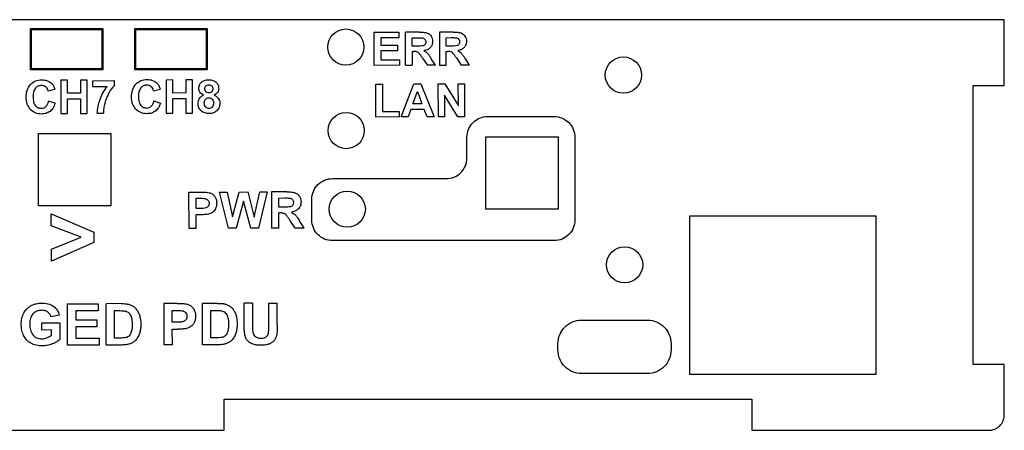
# Model space of a CAD drawing. Header units: millimetres. Extents: x -111 to 105, y 0 to 40.
# Tile 4 of 4: x 10 to 105, y 0 to 40. Entities that reach past the tile are written whole.
import ezdxf

# ---------------------------------------------------------------- set-up
doc = ezdxf.new("R2010")
doc.units = ezdxf.units.MM
doc.layers.get('0').update_dxf_attribs({"linetype": 'CONTINUOUS'})

msp = doc.modelspace()

# ---------------------------------------------------------------- linework, layer by layer
for p, q in [((48.38, 38.694), (47.021, 38.689)), ((47.031, 35.489), (47.021, 38.689)), ((47.669, 38.15), (48.173, 38.152)), ((47.671, 37.338), (47.669, 38.15)), ((51.652, 38.705), (50.292, 38.7)), ((50.292, 38.7), (50.303, 35.5)), ((50.94, 38.161), (51.444, 38.163)), ((50.942, 37.349), (50.94, 38.161)), ((48.149, 37.34), (47.671, 37.338)), ((51.42, 37.351), (50.942, 37.349)), ((47.673, 36.827), (47.804, 36.828)), ((47.673, 36.827), (47.678, 35.491)), ((48.666, 36.191), (49.136, 35.496)), ((50.944, 36.838), (51.075, 36.839)), ((50.949, 35.502), (50.944, 36.838)), ((51.937, 36.202), (52.407, 35.507)), ((47.031, 35.489), (47.678, 35.491)), ((49.908, 35.499), (49.136, 35.496)), ((49.908, 35.499), (49.516, 36.122)), ((50.303, 35.5), (50.949, 35.502)), ((53.179, 35.51), (52.407, 35.507)), ((52.787, 36.133), (53.179, 35.51)), ((16.784, 34.004), (18.882, 34.01)), ((16.786, 33.434), (16.784, 34.004)), ((16.786, 33.434), (18.181, 33.438)), ((18.883, 33.565), (18.882, 34.01)), ((13.131, 33.155), (12.491, 33)), ((22.676, 33.03), (23.316, 33.184)), ((13.143, 31.815), (12.516, 32.012)), ((22.701, 32.041), (23.328, 31.844)), ((17.223, 30.849), (17.815, 30.85)), ((26.082, 23.222), (27.216, 23.226)), ((26.094, 19.722), (26.082, 23.222)), ((35.541, 23.254), (34.054, 23.249)), ((34.054, 23.249), (34.066, 19.749)), ((26.791, 22.632), (27.132, 22.633)), ((26.794, 21.639), (26.791, 22.632)), ((34.763, 22.659), (35.314, 22.661)), ((34.766, 21.771), (34.763, 22.659)), ((27.181, 21.64), (26.794, 21.639)), ((27.257, 21.046), (26.796, 21.044)), ((26.8, 19.724), (26.796, 21.044)), ((35.289, 21.773), (34.766, 21.771)), ((34.911, 21.213), (34.768, 21.212)), ((34.773, 19.751), (34.768, 21.212)), ((36.367, 19.756), (35.854, 20.516)), ((37.213, 19.759), (36.783, 20.441)), ((26.8, 19.724), (26.094, 19.722)), ((34.773, 19.751), (34.066, 19.749)), ((37.213, 19.759), (36.367, 19.756)), ((19.548, 12.448), (18.072, 12.444)), ((18.084, 8.444), (18.072, 12.444)), ((24.959, 12.463), (23.663, 12.46)), ((23.663, 12.46), (23.674, 8.46)), ((28.863, 12.475), (27.387, 12.471)), ((27.399, 8.471), (27.387, 12.471)), ((32.228, 12.485), (31.42, 12.482)), ((31.426, 10.349), (31.42, 12.482)), ((32.228, 12.485), (32.234, 10.318)), ((33.802, 12.489), (34.61, 12.491)), ((33.808, 10.276), (33.802, 12.489)), ((34.616, 10.391), (34.61, 12.491)), ((18.882, 11.769), (19.245, 11.77)), ((18.889, 9.12), (18.882, 11.769)), ((24.472, 11.785), (24.863, 11.787)), ((24.476, 10.65), (24.472, 11.785)), ((28.197, 11.796), (28.56, 11.797)), ((28.204, 9.147), (28.197, 11.796)), ((13.608, 10.575), (11.867, 10.57)), ((11.869, 9.896), (11.867, 10.57)), ((13.554, 11.323), (12.752, 11.17)), ((13.608, 10.575), (13.613, 8.982)), ((24.918, 10.652), (24.476, 10.65)), ((12.794, 9.899), (11.869, 9.896)), ((12.796, 9.391), (12.794, 9.899)), ((24.478, 9.971), (25.004, 9.972)), ((24.482, 8.462), (24.478, 9.971)), ((19.492, 9.122), (18.889, 9.12)), ((28.807, 9.149), (28.204, 9.147)), ((19.603, 8.448), (18.084, 8.444)), ((24.482, 8.462), (23.674, 8.46)), ((28.919, 8.475), (27.399, 8.471))]:
    msp.add_line(p, q)
msp.add_lwpolyline([(-39.5, 0.2), (29.5, 0.2), (29.5, 3.2), (30, 3.2), (80, 3.2), (80.5, 3.2), (80.5, 0.2), (103.404, 0.2, 0.414214), (104.904, 1.7), (104.904, 6.55), (101.904, 6.55), (101.904, 7.55), (101.904, 32.55), (101.904, 33.55), (104.904, 33.55), (104.904, 39.9), (-111.096, 39.9)], format="xyb")
for points in [[(17.761, 35.053), (10.761, 35.053), (10.761, 39.053), (17.761, 39.053)], [(27.861, 35.053), (20.861, 35.053), (20.861, 39.053), (27.861, 39.053)], [(17.661, 38.953), (17.661, 35.153), (10.861, 35.153), (10.861, 38.953)], [(27.761, 38.953), (27.761, 35.153), (20.961, 35.153), (20.961, 38.953)], [(44.649, 36.02), (46.437, 36.026), (46.439, 35.487), (44.005, 35.479), (43.994, 38.679), (46.367, 38.687), (46.368, 38.146), (44.642, 38.14), (44.644, 37.43), (46.251, 37.436), (46.253, 36.897), (44.646, 36.891)], [(14.339, 34.04), (13.693, 34.038), (13.703, 30.838), (14.349, 30.84), (14.345, 32.24), (15.611, 32.243), (15.615, 30.844), (16.261, 30.846), (16.252, 34.046), (15.605, 34.044), (15.609, 32.785), (14.343, 32.781)], [(24.528, 32.81), (24.524, 34.07), (23.878, 34.068), (23.888, 30.868), (24.534, 30.87), (24.53, 32.269), (25.796, 32.273), (25.8, 30.874), (26.446, 30.875), (26.437, 34.075), (25.79, 34.074), (25.794, 32.814)], [(44.165, 30.485), (44.154, 33.659), (44.8, 33.661), (44.809, 31.026), (46.415, 31.032), (46.417, 30.493)], [(48.514, 33.7), (49.806, 30.504), (49.103, 30.502), (48.822, 31.228), (47.542, 31.223), (47.281, 30.496), (46.595, 30.493), (47.831, 33.697)], [(50.791, 32.594), (50.799, 30.508), (50.198, 30.505), (50.187, 33.705), (50.816, 33.708), (52.133, 31.575), (52.126, 33.712), (52.726, 33.714), (52.737, 30.514), (52.089, 30.512)], [(48.167, 32.952), (48.612, 31.766), (47.739, 31.763)], [(11.53, 28.91), (18.53, 28.91), (18.53, 21.91), (11.53, 21.91)], [(54.79, 28.58), (61.79, 28.58), (61.79, 21.58), (54.79, 21.58)], [(61.79, 28.58), (61.79, 21.58), (54.79, 21.58), (54.79, 28.58)], [(29.898, 19.735), (29.051, 23.232), (29.774, 23.234), (30.31, 20.832), (30.942, 23.238), (31.782, 23.241), (32.404, 20.798), (32.933, 23.245), (33.644, 23.247), (32.806, 19.744), (32.057, 19.742), (31.351, 22.356), (30.665, 19.737)], [(16.904, 18.371), (12.793, 16.565), (12.789, 17.723), (15.658, 18.862), (12.782, 19.97), (12.778, 21.12), (16.901, 19.353)], [(74.5, 5.605), (74.5, 20.94), (92.482, 20.94), (92.482, 5.605)], [(15.165, 9.109), (17.4, 9.116), (17.402, 8.442), (14.359, 8.433), (14.348, 12.433), (17.314, 12.441), (17.315, 11.765), (15.157, 11.758), (15.16, 10.872), (17.168, 10.877), (17.17, 10.204), (15.162, 10.198)]]:
    msp.add_lwpolyline(points, close=True)
for points in [[(39.961, 24.537), (50.961, 24.537, 0.414214), (52.961, 26.537), (52.961, 28.537, -0.414214), (54.961, 30.537), (61.388, 30.537, -0.414214), (63.388, 28.537), (63.388, 20.537, -0.414214), (61.388, 18.537), (39.961, 18.537, -0.414214), (37.961, 20.537), (37.961, 22.537, -0.414214)], [(61.753, 7.968), (61.753, 8.568, -0.414214), (64.033, 10.848), (70.413, 10.848, -0.414214), (72.693, 8.568), (72.693, 7.968, -0.414214), (70.413, 5.688), (64.033, 5.688, -0.414214)]]:
    msp.add_lwpolyline(points, format="xyb", close=True)
for centre in [(41.25, 37.25), (68.08, 34.55), (41.29, 29.18), (41.39, 21.58), (41.39, 21.58), (68.2, 16.2)]:
    msp.add_circle(centre, 1.75)
for points, knots in [([(48.173, 38.152), (48.251, 38.152), (48.33, 38.153), (48.498, 38.15), (48.558, 38.147), (48.644, 38.142)], [0, 0, 0, 0, 0.02359544, 0.02359544, 0.05032805, 0.05032805, 0.05032805, 0.05032805]), ([(48.38, 38.694), (48.529, 38.694), (48.781, 38.694), (49.026, 38.635), (49.126, 38.61)], [0, 0, 0, 0, 0.04433618, 0.0752787, 0.0752787, 0.0752787, 0.0752787]), ([(48.644, 38.142), (48.69, 38.132), (48.737, 38.122), (48.819, 38.081), (48.85, 38.052), (48.888, 38.018)], [0, 0, 0, 0, 0.0141906, 0.0141906, 0.02845138, 0.02845138, 0.02845138, 0.02845138]), ([(49.126, 38.61), (49.2, 38.575), (49.35, 38.505), (49.449, 38.372), (49.499, 38.305)], [0, 0, 0, 0, 0.02411314, 0.04890564, 0.04890564, 0.04890564, 0.04890564]), ([(49.499, 38.305), (49.54, 38.228), (49.624, 38.07), (49.635, 37.892), (49.641, 37.801)], [0, 0, 0, 0, 0.02584775, 0.05286836, 0.05286836, 0.05286836, 0.05286836]), ([(51.444, 38.163), (51.523, 38.163), (51.601, 38.164), (51.769, 38.162), (51.829, 38.158), (51.915, 38.153)], [0, 0, 0, 0, 0.02359544, 0.02359544, 0.05032805, 0.05032805, 0.05032805, 0.05032805]), ([(51.652, 38.705), (51.8, 38.705), (52.052, 38.705), (52.297, 38.646), (52.397, 38.621)], [0, 0, 0, 0, 0.04433618, 0.0752787, 0.0752787, 0.0752787, 0.0752787]), ([(51.915, 38.153), (51.962, 38.143), (52.008, 38.133), (52.09, 38.092), (52.122, 38.063), (52.159, 38.029)], [0, 0, 0, 0, 0.0141906, 0.0141906, 0.02845138, 0.02845138, 0.02845138, 0.02845138]), ([(52.397, 38.621), (52.471, 38.586), (52.622, 38.516), (52.72, 38.383), (52.771, 38.316)], [0, 0, 0, 0, 0.02411314, 0.04890564, 0.04890564, 0.04890564, 0.04890564]), ([(52.771, 38.316), (52.812, 38.239), (52.895, 38.081), (52.906, 37.903), (52.912, 37.812)], [0, 0, 0, 0, 0.02584775, 0.05286836, 0.05286836, 0.05286836, 0.05286836]), ([(48.73, 37.381), (48.623, 37.363), (48.549, 37.35), (48.344, 37.338), (48.247, 37.339), (48.149, 37.34)], [0, 0, 0, 0, 0.03256665, 0.03256665, 0.0619016, 0.0619016, 0.0619016, 0.0619016]), ([(48.911, 37.517), (48.885, 37.486), (48.862, 37.456), (48.801, 37.411), (48.766, 37.396), (48.73, 37.381)], [0, 0, 0, 0, 0.0119465, 0.0119465, 0.02388879, 0.02388879, 0.02388879, 0.02388879]), ([(49.431, 37.205), (49.347, 37.133), (49.164, 36.977), (48.927, 36.932), (48.799, 36.907)], [0, 0, 0, 0, 0.03261027, 0.07095135, 0.07095135, 0.07095135, 0.07095135]), ([(48.888, 38.018), (48.917, 37.975), (48.941, 37.939), (48.97, 37.852), (48.972, 37.805), (48.975, 37.757)], [0, 0, 0, 0, 0.01545024, 0.01545024, 0.03081286, 0.03081286, 0.03081286, 0.03081286]), ([(48.975, 37.757), (48.973, 37.714), (48.972, 37.672), (48.951, 37.591), (48.932, 37.557), (48.911, 37.517)], [0, 0, 0, 0, 0.01277843, 0.01277843, 0.02563173, 0.02563173, 0.02563173, 0.02563173]), ([(49.641, 37.801), (49.634, 37.687), (49.62, 37.469), (49.493, 37.291), (49.431, 37.205)], [0, 0, 0, 0, 0.03330196, 0.0642841, 0.0642841, 0.0642841, 0.0642841]), ([(52.001, 37.392), (51.894, 37.374), (51.82, 37.361), (51.615, 37.349), (51.518, 37.35), (51.42, 37.351)], [0, 0, 0, 0, 0.03256665, 0.03256665, 0.0619016, 0.0619016, 0.0619016, 0.0619016]), ([(52.182, 37.528), (52.157, 37.497), (52.133, 37.467), (52.073, 37.422), (52.037, 37.407), (52.001, 37.392)], [0, 0, 0, 0, 0.0119465, 0.0119465, 0.02388879, 0.02388879, 0.02388879, 0.02388879]), ([(52.702, 37.216), (52.618, 37.144), (52.435, 36.988), (52.198, 36.943), (52.07, 36.918)], [0, 0, 0, 0, 0.03261027, 0.07095135, 0.07095135, 0.07095135, 0.07095135]), ([(52.159, 38.029), (52.188, 37.986), (52.213, 37.95), (52.241, 37.863), (52.244, 37.816), (52.246, 37.768)], [0, 0, 0, 0, 0.01545024, 0.01545024, 0.03081287, 0.03081287, 0.03081287, 0.03081287]), ([(52.246, 37.768), (52.245, 37.726), (52.243, 37.683), (52.222, 37.602), (52.203, 37.568), (52.182, 37.528)], [0, 0, 0, 0, 0.01277843, 0.01277843, 0.02563173, 0.02563173, 0.02563173, 0.02563173]), ([(52.912, 37.812), (52.905, 37.699), (52.891, 37.48), (52.764, 37.302), (52.702, 37.216)], [0, 0, 0, 0, 0.03330196, 0.0642841, 0.0642841, 0.0642841, 0.0642841]), ([(48.129, 36.793), (48.068, 36.807), (48.025, 36.817), (47.914, 36.828), (47.859, 36.828), (47.804, 36.828)], [-0.03371475, -0.03371475, -0.03371475, -0.03371475, -0.0164825, -0.0164825, 0, 0, 0, 0]), ([(48.324, 36.66), (48.295, 36.688), (48.267, 36.716), (48.202, 36.761), (48.169, 36.775), (48.129, 36.793)], [-0.02581672, -0.02581672, -0.02581672, -0.02581672, -0.01294161, -0.01294161, 0, 0, 0, 0]), ([(48.666, 36.191), (48.613, 36.272), (48.559, 36.352), (48.44, 36.517), (48.393, 36.575), (48.324, 36.66)], [-0.06262191, -0.06262191, -0.06262191, -0.06262191, -0.03273996, -0.03273996, 0, 0, 0, 0]), ([(48.799, 36.907), (48.865, 36.867), (48.99, 36.79), (49.096, 36.688), (49.146, 36.64)], [0, 0, 0, 0, 0.02302807, 0.04390937, 0.04390937, 0.04390937, 0.04390937]), ([(49.146, 36.64), (49.201, 36.573), (49.336, 36.409), (49.449, 36.229), (49.516, 36.122)], [0, 0, 0, 0, 0.02585769, 0.06371156, 0.06371156, 0.06371156, 0.06371156]), ([(51.4, 36.804), (51.339, 36.818), (51.296, 36.828), (51.185, 36.839), (51.13, 36.839), (51.075, 36.839)], [-0.03371478, -0.03371478, -0.03371478, -0.03371478, -0.01648251, -0.01648251, 0, 0, 0, 0]), ([(51.595, 36.671), (51.567, 36.699), (51.538, 36.727), (51.473, 36.772), (51.44, 36.786), (51.4, 36.804)], [-0.02581672, -0.02581672, -0.02581672, -0.02581672, -0.01294161, -0.01294161, 0, 0, 0, 0]), ([(51.937, 36.202), (51.884, 36.283), (51.83, 36.363), (51.712, 36.528), (51.664, 36.587), (51.595, 36.671)], [-0.06262191, -0.06262191, -0.06262191, -0.06262191, -0.03273996, -0.03273996, 0, 0, 0, 0]), ([(52.07, 36.918), (52.136, 36.878), (52.261, 36.801), (52.367, 36.7), (52.417, 36.651)], [0, 0, 0, 0, 0.02302802, 0.04390937, 0.04390937, 0.04390937, 0.04390937]), ([(52.417, 36.651), (52.472, 36.584), (52.607, 36.42), (52.72, 36.24), (52.787, 36.133)], [0, 0, 0, 0, 0.02585769, 0.06371156, 0.06371156, 0.06371156, 0.06371156]), ([(10.354, 32.4), (10.364, 32.628), (10.374, 32.855), (10.505, 33.273), (10.62, 33.437), (10.763, 33.643)], [-0.149436, -0.149436, -0.149436, -0.149436, -0.0750986, -0.0750986, 0, 0, 0, 0]), ([(12.253, 33.393), (12.183, 33.438), (12.12, 33.479), (11.974, 33.526), (11.895, 33.53), (11.815, 33.535)], [-0.04770622, -0.04770622, -0.04770622, -0.04770622, -0.0238328, -0.0238328, 0, 0, 0, 0]), ([(11.847, 34.088), (12.03, 34.076), (12.383, 34.055), (12.666, 33.844), (12.801, 33.743)], [0, 0, 0, 0, 0.0539088, 0.1034765, 0.1034765, 0.1034765, 0.1034765]), ([(12.491, 33), (12.468, 33.078), (12.422, 33.23), (12.309, 33.339), (12.253, 33.393)], [0, 0, 0, 0, 0.02392545, 0.04656697, 0.04656697, 0.04656697, 0.04656697]), ([(12.801, 33.743), (12.871, 33.663), (13.022, 33.491), (13.092, 33.272), (13.131, 33.155)], [0, 0, 0, 0, 0.03145536, 0.06803724, 0.06803724, 0.06803724, 0.06803724]), ([(17.494, 32.203), (17.585, 32.425), (17.766, 32.864), (18.044, 33.249), (18.181, 33.438)], [0, 0, 0, 0, 0.071966, 0.1417995, 0.1417995, 0.1417995, 0.1417995]), ([(18.883, 33.565), (18.793, 33.463), (18.592, 33.237), (18.44, 32.974), (18.357, 32.83)], [0, 0, 0, 0, 0.04066485, 0.09059656, 0.09059656, 0.09059656, 0.09059656]), ([(20.539, 32.43), (20.549, 32.657), (20.559, 32.884), (20.69, 33.302), (20.805, 33.467), (20.948, 33.672)], [-0.1494359, -0.1494359, -0.1494359, -0.1494359, -0.0750985, -0.0750985, 0, 0, 0, 0]), ([(22, 33.565), (21.89, 33.555), (21.779, 33.544), (21.681, 33.501), (21.68, 33.501), (21.678, 33.5)], [-0.06849167, -0.06849167, -0.06849167, -0.06849167, -0.03425298, -0.03425298, -0.03375093, -0.03375093, -0.03375093, -0.03375093]), ([(22.438, 33.422), (22.374, 33.464), (22.241, 33.55), (22.082, 33.56), (22, 33.565)], [0, 0, 0, 0, 0.02268421, 0.04677441, 0.04677441, 0.04677441, 0.04677441]), ([(22.032, 34.117), (22.215, 34.106), (22.568, 34.084), (22.851, 33.874), (22.986, 33.773)], [0, 0, 0, 0, 0.0539088, 0.1034765, 0.1034765, 0.1034765, 0.1034765]), ([(22.676, 33.03), (22.653, 33.108), (22.607, 33.259), (22.494, 33.369), (22.438, 33.422)], [0, 0, 0, 0, 0.02392545, 0.04656697, 0.04656697, 0.04656697, 0.04656697]), ([(22.986, 33.773), (23.056, 33.693), (23.206, 33.52), (23.277, 33.302), (23.316, 33.184)], [0, 0, 0, 0, 0.03145565, 0.06803735, 0.06803735, 0.06803735, 0.06803735]), ([(27.292, 33.857), (27.389, 33.926), (27.601, 34.074), (27.861, 34.087), (28.002, 34.093)], [0, 0, 0, 0, 0.03496372, 0.07617102, 0.07617102, 0.07617102, 0.07617102]), ([(27.624, 33.223), (27.628, 33.275), (27.631, 33.326), (27.665, 33.419), (27.694, 33.457), (27.728, 33.501)], [0, 0, 0, 0, 0.01552856, 0.01552856, 0.03110879, 0.03110879, 0.03110879, 0.03110879]), ([(27.728, 33.501), (27.773, 33.535), (27.81, 33.565), (27.905, 33.599), (27.957, 33.603), (28.01, 33.606)], [0, 0, 0, 0, 0.01691341, 0.01691341, 0.03375192, 0.03375192, 0.03375192, 0.03375192]), ([(28.002, 34.093), (28.141, 34.087), (28.4, 34.076), (28.613, 33.929), (28.711, 33.862)], [0, 0, 0, 0, 0.04093637, 0.07594715, 0.07594715, 0.07594715, 0.07594715]), ([(28.01, 33.606), (28.061, 33.603), (28.112, 33.6), (28.204, 33.566), (28.241, 33.537), (28.284, 33.503)], [0, 0, 0, 0, 0.0153481, 0.0153481, 0.03074581, 0.03074581, 0.03074581, 0.03074581]), ([(28.284, 33.503), (28.318, 33.46), (28.347, 33.423), (28.381, 33.33), (28.385, 33.279), (28.388, 33.228)], [0, 0, 0, 0, 0.01653244, 0.01653244, 0.03300261, 0.03300261, 0.03300261, 0.03300261]), ([(28.9, 33.597), (28.901, 33.596), (28.901, 33.595), (28.944, 33.495), (28.954, 33.383), (28.964, 33.271)], [-0.03423605, -0.03423605, -0.03423605, -0.03423605, -0.0338441, -0.0338441, 0, 0, 0, 0]), ([(10.768, 31.211), (10.648, 31.376), (10.391, 31.73), (10.367, 32.167), (10.354, 32.4)], [0, 0, 0, 0, 0.0600313, 0.1283369, 0.1283369, 0.1283369, 0.1283369]), ([(11.239, 33.278), (11.154, 33.134), (11.092, 33.028), (11.024, 32.746), (11.022, 32.598), (11.02, 32.45)], [-0.09021317, -0.09021317, -0.09021317, -0.09021317, -0.04441997, -0.04441997, 0, 0, 0, 0]), ([(11.02, 32.45), (11.022, 32.273), (11.026, 31.965), (11.177, 31.699), (11.24, 31.587)], [0, 0, 0, 0, 0.05223676, 0.09041333, 0.09041333, 0.09041333, 0.09041333]), ([(18.357, 32.83), (18.273, 32.667), (18.105, 32.341), (18.002, 31.989), (17.951, 31.812)], [0, 0, 0, 0, 0.0546857, 0.1097691, 0.1097691, 0.1097691, 0.1097691]), ([(20.953, 31.24), (20.833, 31.406), (20.576, 31.759), (20.552, 32.197), (20.539, 32.43)], [0, 0, 0, 0, 0.0600318, 0.1283373, 0.1283373, 0.1283373, 0.1283373]), ([(21.424, 33.308), (21.36, 33.199), (21.211, 32.945), (21.207, 32.649), (21.205, 32.48)], [0, 0, 0, 0, 0.03735139, 0.08693866, 0.08693866, 0.08693866, 0.08693866]), ([(21.205, 32.48), (21.207, 32.302), (21.211, 31.994), (21.362, 31.728), (21.425, 31.616)], [0, 0, 0, 0, 0.05223676, 0.09041333, 0.09041333, 0.09041333, 0.09041333]), ([(27.153, 32.88), (27.121, 32.941), (27.089, 33.001), (27.053, 33.129), (27.048, 33.197), (27.044, 33.265)], [-0.04090696, -0.04090696, -0.04090696, -0.04090696, -0.02045313, -0.02045313, 0, 0, 0, 0]), ([(27.094, 32.269), (27.145, 32.338), (27.252, 32.483), (27.415, 32.563), (27.499, 32.605)], [0, 0, 0, 0, 0.02540126, 0.05333239, 0.05333239, 0.05333239, 0.05333239]), ([(27.499, 32.605), (27.427, 32.64), (27.29, 32.704), (27.196, 32.824), (27.153, 32.88)], [0, 0, 0, 0, 0.02375519, 0.04481666, 0.04481666, 0.04481666, 0.04481666]), ([(27.729, 32.938), (27.693, 32.983), (27.664, 33.021), (27.63, 33.117), (27.627, 33.17), (27.624, 33.223)], [0, 0, 0, 0, 0.01737177, 0.01737177, 0.03461829, 0.03461829, 0.03461829, 0.03461829]), ([(28.005, 32.836), (27.954, 32.839), (27.903, 32.842), (27.81, 32.875), (27.772, 32.904), (27.729, 32.938)], [0, 0, 0, 0, 0.01542505, 0.01542505, 0.03091197, 0.03091197, 0.03091197, 0.03091197]), ([(28.284, 32.94), (28.24, 32.906), (28.203, 32.877), (28.109, 32.843), (28.057, 32.839), (28.005, 32.836)], [0, 0, 0, 0, 0.01672905, 0.01672905, 0.03338988, 0.03338988, 0.03338988, 0.03338988]), ([(28.388, 33.228), (28.385, 33.174), (28.383, 33.121), (28.349, 33.024), (28.32, 32.986), (28.284, 32.94)], [0, 0, 0, 0, 0.01602271, 0.01602271, 0.03215189, 0.03215189, 0.03215189, 0.03215189]), ([(28.85, 32.874), (28.807, 32.819), (28.718, 32.707), (28.591, 32.641), (28.525, 32.608)], [0, 0, 0, 0, 0.02068715, 0.04241316, 0.04241316, 0.04241316, 0.04241316]), ([(28.525, 32.608), (28.608, 32.57), (28.767, 32.497), (28.878, 32.362), (28.931, 32.297)], [0, 0, 0, 0, 0.02687521, 0.05171646, 0.05171646, 0.05171646, 0.05171646]), ([(28.964, 33.271), (28.96, 33.199), (28.952, 33.058), (28.883, 32.935), (28.85, 32.874)], [0, 0, 0, 0, 0.02123476, 0.04174189, 0.04174189, 0.04174189, 0.04174189]), ([(11.809, 31.331), (11.89, 31.337), (11.972, 31.344), (12.12, 31.399), (12.184, 31.446), (12.251, 31.496)], [-0.05010876, -0.05010876, -0.05010876, -0.05010876, -0.02505738, -0.02505738, 0, 0, 0, 0]), ([(12.251, 31.496), (12.324, 31.58), (12.38, 31.644), (12.467, 31.819), (12.491, 31.915), (12.516, 32.012)], [-0.06015403, -0.06015403, -0.06015403, -0.06015403, -0.02982897, -0.02982897, 0, 0, 0, 0]), ([(13.143, 31.815), (13.092, 31.655), (12.996, 31.355), (12.771, 31.137), (12.666, 31.035)], [0, 0, 0, 0, 0.04951428, 0.092646, 0.092646, 0.092646, 0.092646]), ([(17.223, 30.849), (17.239, 31.074), (17.271, 31.537), (17.418, 31.977), (17.494, 32.203)], [0, 0, 0, 0, 0.0674433, 0.1385714, 0.1385714, 0.1385714, 0.1385714]), ([(17.951, 31.812), (17.913, 31.654), (17.875, 31.496), (17.828, 31.174), (17.822, 31.029), (17.815, 30.85)], [-0.1066806, -0.1066806, -0.1066806, -0.1066806, -0.0535601, -0.0535601, 0, 0, 0, 0]), ([(21.994, 31.36), (22.075, 31.367), (22.157, 31.374), (22.304, 31.428), (22.369, 31.476), (22.436, 31.525)], [-0.05010876, -0.05010876, -0.05010876, -0.05010876, -0.02505738, -0.02505738, 0, 0, 0, 0]), ([(22.436, 31.525), (22.495, 31.593), (22.624, 31.743), (22.674, 31.935), (22.701, 32.041)], [0, 0, 0, 0, 0.02641221, 0.05868631, 0.05868631, 0.05868631, 0.05868631]), ([(23.328, 31.844), (23.277, 31.684), (23.181, 31.385), (22.956, 31.166), (22.851, 31.065)], [0, 0, 0, 0, 0.04951428, 0.092646, 0.092646, 0.092646, 0.092646]), ([(26.967, 31.792), (26.972, 31.875), (26.977, 31.959), (27.019, 32.119), (27.056, 32.193), (27.094, 32.269)], [-0.05115404, -0.05115404, -0.05115404, -0.05115404, -0.02557843, -0.02557843, 0, 0, 0, 0]), ([(27.054, 31.37), (27.053, 31.373), (27.051, 31.376), (26.993, 31.503), (26.98, 31.647), (26.967, 31.792)], [-0.04449095, -0.04449095, -0.04449095, -0.04449095, -0.04351809, -0.04351809, 0, 0, 0, 0]), ([(27.572, 31.852), (27.576, 31.914), (27.581, 31.973), (27.618, 32.085), (27.649, 32.137), (27.681, 32.189)], [0, 0, 0, 0, 0.01862798, 0.01862798, 0.0372498, 0.0372498, 0.0372498, 0.0372498]), ([(27.703, 31.457), (27.657, 31.523), (27.621, 31.575), (27.579, 31.708), (27.575, 31.78), (27.572, 31.852)], [0, 0, 0, 0, 0.02383766, 0.02383766, 0.04744077, 0.04744077, 0.04744077, 0.04744077]), ([(27.681, 32.189), (27.73, 32.24), (27.771, 32.284), (27.884, 32.335), (27.95, 32.34), (28.015, 32.345)], [0, 0, 0, 0, 0.02126301, 0.02126301, 0.04243147, 0.04243147, 0.04243147, 0.04243147]), ([(28.027, 31.317), (27.965, 31.322), (27.903, 31.328), (27.795, 31.375), (27.749, 31.416), (27.703, 31.457)], [0, 0, 0, 0, 0.01863337, 0.01863337, 0.03726704, 0.03726704, 0.03726704, 0.03726704]), ([(28.015, 32.345), (28.076, 32.339), (28.137, 32.334), (28.245, 32.289), (28.29, 32.25), (28.337, 32.209)], [0, 0, 0, 0, 0.01834927, 0.01834927, 0.03670382, 0.03670382, 0.03670382, 0.03670382]), ([(28.341, 31.454), (28.296, 31.413), (28.252, 31.373), (28.147, 31.328), (28.087, 31.322), (28.027, 31.317)], [0, 0, 0, 0, 0.0183193, 0.0183193, 0.03663629, 0.03663629, 0.03663629, 0.03663629]), ([(28.337, 32.209), (28.379, 32.151), (28.415, 32.102), (28.456, 31.981), (28.46, 31.915), (28.464, 31.848)], [0, 0, 0, 0, 0.02151999, 0.02151999, 0.04293391, 0.04293391, 0.04293391, 0.04293391]), ([(28.464, 31.848), (28.462, 31.777), (28.459, 31.705), (28.42, 31.572), (28.385, 31.52), (28.341, 31.454)], [0, 0, 0, 0, 0.02152188, 0.02152188, 0.04334671, 0.04334671, 0.04334671, 0.04334671]), ([(28.931, 32.297), (28.972, 32.225), (29.055, 32.078), (29.066, 31.91), (29.071, 31.824)], [0, 0, 0, 0, 0.02442354, 0.04992617, 0.04992617, 0.04992617, 0.04992617]), ([(29.071, 31.824), (29.062, 31.689), (29.052, 31.554), (29.005, 31.43), (29.003, 31.426), (29.002, 31.422)], [-0.08533602, -0.08533602, -0.08533602, -0.08533602, -0.04270824, -0.04270824, -0.0413555, -0.0413555, -0.0413555, -0.0413555]), ([(11.492, 31.394), (11.493, 31.394), (11.494, 31.393), (11.59, 31.35), (11.699, 31.341), (11.809, 31.331)], [-0.03332256, -0.03332256, -0.03332256, -0.03332256, -0.03300077, -0.03300077, 0, 0, 0, 0]), ([(12.666, 31.035), (12.543, 30.961), (12.282, 30.803), (11.978, 30.787), (11.817, 30.778)], [0, 0, 0, 0, 0.04252501, 0.08996525, 0.08996525, 0.08996525, 0.08996525]), ([(22.851, 31.065), (22.728, 30.99), (22.467, 30.833), (22.163, 30.816), (22.002, 30.808)], [0, 0, 0, 0, 0.04252459, 0.08996529, 0.08996529, 0.08996529, 0.08996529]), ([(28.039, 30.823), (27.902, 30.831), (27.64, 30.845), (27.418, 30.984), (27.312, 31.05)], [0, 0, 0, 0, 0.04040922, 0.07734071, 0.07734071, 0.07734071, 0.07734071]), ([(28.791, 31.103), (28.685, 31.022), (28.465, 30.851), (28.186, 30.833), (28.039, 30.823)], [0, 0, 0, 0, 0.03894627, 0.08177565, 0.08177565, 0.08177565, 0.08177565]), ([(27.216, 23.226), (27.394, 23.228), (27.675, 23.231), (27.954, 23.191), (28.057, 23.176)], [0, 0, 0, 0, 0.05325631, 0.0843053, 0.0843053, 0.0843053, 0.0843053]), ([(28.057, 23.176), (28.153, 23.141), (28.351, 23.071), (28.49, 22.915), (28.561, 22.835)], [0, 0, 0, 0, 0.03033209, 0.06180322, 0.06180322, 0.06180322, 0.06180322]), ([(35.541, 23.254), (35.704, 23.254), (35.98, 23.255), (36.247, 23.189), (36.357, 23.162)], [0, 0, 0, 0, 0.04849279, 0.08233619, 0.08233619, 0.08233619, 0.08233619]), ([(36.357, 23.162), (36.438, 23.124), (36.602, 23.048), (36.71, 22.902), (36.765, 22.828)], [0, 0, 0, 0, 0.02637375, 0.05349046, 0.05349046, 0.05349046, 0.05349046]), ([(27.132, 22.633), (27.217, 22.634), (27.302, 22.635), (27.479, 22.628), (27.545, 22.621), (27.641, 22.611)], [0, 0, 0, 0, 0.02550047, 0.02550047, 0.05311457, 0.05311457, 0.05311457, 0.05311457]), ([(27.641, 22.611), (27.695, 22.597), (27.749, 22.584), (27.844, 22.533), (27.884, 22.496), (27.925, 22.457)], [0, 0, 0, 0, 0.01671078, 0.01671078, 0.03342598, 0.03342598, 0.03342598, 0.03342598]), ([(27.925, 22.457), (27.961, 22.407), (27.993, 22.363), (28.031, 22.258), (28.035, 22.2), (28.039, 22.142)], [0, 0, 0, 0, 0.0184479, 0.0184479, 0.03685003, 0.03685003, 0.03685003, 0.03685003]), ([(28.039, 22.142), (28.036, 22.094), (28.033, 22.045), (28.007, 21.954), (27.984, 21.914), (27.959, 21.87)], [0, 0, 0, 0, 0.01456485, 0.01456485, 0.02914607, 0.02914607, 0.02914607, 0.02914607]), ([(28.561, 22.835), (28.621, 22.737), (28.748, 22.528), (28.76, 22.284), (28.767, 22.154)], [0, 0, 0, 0, 0.03384625, 0.07211464, 0.07211464, 0.07211464, 0.07211464]), ([(28.767, 22.154), (28.764, 22.054), (28.758, 21.866), (28.685, 21.693), (28.652, 21.612)], [0, 0, 0, 0, 0.02980787, 0.0558607, 0.0558607, 0.0558607, 0.0558607]), ([(35.314, 22.661), (35.4, 22.662), (35.486, 22.662), (35.67, 22.66), (35.736, 22.656), (35.83, 22.651)], [0, 0, 0, 0, 0.02580755, 0.02580755, 0.0550464, 0.0550464, 0.0550464, 0.0550464]), ([(35.83, 22.651), (35.881, 22.64), (35.931, 22.628), (36.021, 22.584), (36.055, 22.552), (36.097, 22.514)], [0, 0, 0, 0, 0.01552084, 0.01552084, 0.03111845, 0.03111845, 0.03111845, 0.03111845]), ([(36.121, 21.966), (36.094, 21.933), (36.068, 21.9), (36.002, 21.851), (35.963, 21.834), (35.924, 21.818)], [0, 0, 0, 0, 0.01306634, 0.01306634, 0.02612807, 0.02612807, 0.02612807, 0.02612807]), ([(36.097, 22.514), (36.128, 22.468), (36.155, 22.429), (36.186, 22.333), (36.189, 22.281), (36.192, 22.229)], [0, 0, 0, 0, 0.01689871, 0.01689871, 0.03370158, 0.03370158, 0.03370158, 0.03370158]), ([(36.192, 22.229), (36.19, 22.183), (36.188, 22.136), (36.165, 22.048), (36.145, 22.011), (36.121, 21.966)], [0, 0, 0, 0, 0.0139764, 0.0139764, 0.02803469, 0.02803469, 0.02803469, 0.02803469]), ([(36.92, 22.277), (36.912, 22.153), (36.897, 21.914), (36.758, 21.719), (36.691, 21.626)], [0, 0, 0, 0, 0.03642409, 0.07031079, 0.07031079, 0.07031079, 0.07031079]), ([(36.765, 22.828), (36.81, 22.744), (36.902, 22.572), (36.914, 22.377), (36.92, 22.277)], [0, 0, 0, 0, 0.02827092, 0.05782477, 0.05782477, 0.05782477, 0.05782477]), ([(27.739, 21.697), (27.635, 21.673), (27.563, 21.656), (27.369, 21.639), (27.275, 21.64), (27.181, 21.64)], [0, 0, 0, 0, 0.03209924, 0.03209924, 0.06188998, 0.06188998, 0.06188998, 0.06188998]), ([(27.99, 21.099), (27.886, 21.084), (27.644, 21.049), (27.398, 21.047), (27.257, 21.046)], [0, 0, 0, 0, 0.03120452, 0.07354058, 0.07354058, 0.07354058, 0.07354058]), ([(27.959, 21.87), (27.929, 21.831), (27.9, 21.795), (27.826, 21.738), (27.783, 21.717), (27.739, 21.697)], [0, 0, 0, 0, 0.01481455, 0.01481455, 0.02962053, 0.02962053, 0.02962053, 0.02962053]), ([(28.355, 21.266), (28.296, 21.228), (28.183, 21.154), (28.052, 21.117), (27.99, 21.099)], [0, 0, 0, 0, 0.02094721, 0.04042567, 0.04042567, 0.04042567, 0.04042567]), ([(28.652, 21.612), (28.611, 21.543), (28.533, 21.41), (28.413, 21.313), (28.355, 21.266)], [0, 0, 0, 0, 0.02368111, 0.04586571, 0.04586571, 0.04586571, 0.04586571]), ([(35.267, 21.174), (35.2, 21.19), (35.153, 21.201), (35.031, 21.213), (34.971, 21.213), (34.911, 21.213)], [-0.0368755, -0.0368755, -0.0368755, -0.0368755, -0.01802773, -0.01802773, 0, 0, 0, 0]), ([(35.48, 21.03), (35.448, 21.06), (35.417, 21.091), (35.346, 21.139), (35.31, 21.155), (35.267, 21.174)], [-0.02823715, -0.02823715, -0.02823715, -0.02823715, -0.01415495, -0.01415495, 0, 0, 0, 0]), ([(35.924, 21.818), (35.806, 21.798), (35.725, 21.784), (35.502, 21.771), (35.395, 21.772), (35.289, 21.773)], [0, 0, 0, 0, 0.03561982, 0.03561982, 0.06770496, 0.06770496, 0.06770496, 0.06770496]), ([(35.854, 20.516), (35.795, 20.605), (35.737, 20.693), (35.607, 20.873), (35.555, 20.937), (35.48, 21.03)], [-0.06849263, -0.06849263, -0.06849263, -0.06849263, -0.0358093, -0.0358093, 0, 0, 0, 0]), ([(36.691, 21.626), (36.599, 21.547), (36.399, 21.376), (36.139, 21.327), (35.999, 21.3)], [0, 0, 0, 0, 0.03566743, 0.07760311, 0.07760311, 0.07760311, 0.07760311]), ([(35.999, 21.3), (36.071, 21.256), (36.208, 21.172), (36.324, 21.061), (36.379, 21.008)], [0, 0, 0, 0, 0.02518699, 0.04802595, 0.04802595, 0.04802595, 0.04802595]), ([(36.379, 21.008), (36.439, 20.935), (36.586, 20.755), (36.71, 20.558), (36.783, 20.441)], [0, 0, 0, 0, 0.02828189, 0.06968448, 0.06968448, 0.06968448, 0.06968448]), ([(10.891, 12.292), (11.033, 12.35), (11.339, 12.476), (11.67, 12.488), (11.848, 12.494)], [0, 0, 0, 0, 0.04569016, 0.09851718, 0.09851718, 0.09851718, 0.09851718]), ([(11.848, 12.494), (12.055, 12.488), (12.262, 12.482), (12.655, 12.383), (12.811, 12.296), (13.013, 12.185)], [-0.1374054, -0.1374054, -0.1374054, -0.1374054, -0.069216, -0.069216, 0, 0, 0, 0]), ([(19.548, 12.448), (19.695, 12.447), (19.952, 12.447), (20.203, 12.395), (20.31, 12.374)], [0, 0, 0, 0, 0.04403872, 0.076674, 0.076674, 0.076674, 0.076674]), ([(20.31, 12.374), (20.423, 12.333), (20.649, 12.251), (20.826, 12.088), (20.914, 12.007)], [0, 0, 0, 0, 0.03570344, 0.07129616, 0.07129616, 0.07129616, 0.07129616]), ([(24.959, 12.463), (25.162, 12.466), (25.484, 12.469), (25.802, 12.423), (25.919, 12.406)], [0, 0, 0, 0, 0.06086436, 0.09634885, 0.09634885, 0.09634885, 0.09634885]), ([(25.919, 12.406), (26.03, 12.367), (26.256, 12.287), (26.415, 12.108), (26.496, 12.016)], [0, 0, 0, 0, 0.03466505, 0.07063244, 0.07063244, 0.07063244, 0.07063244]), ([(28.863, 12.475), (29.011, 12.474), (29.267, 12.474), (29.518, 12.422), (29.625, 12.401)], [0, 0, 0, 0, 0.0440392, 0.07667448, 0.07667448, 0.07667448, 0.07667448]), ([(29.625, 12.401), (29.738, 12.36), (29.964, 12.278), (30.141, 12.115), (30.229, 12.034)], [0, 0, 0, 0, 0.03570257, 0.07129529, 0.07129529, 0.07129529, 0.07129529]), ([(9.868, 10.433), (9.877, 10.633), (9.894, 11.02), (10.051, 11.374), (10.126, 11.545)], [0, 0, 0, 0, 0.0593663, 0.1149971, 0.1149971, 0.1149971, 0.1149971]), ([(10.126, 11.545), (10.226, 11.701), (10.323, 11.853), (10.578, 12.102), (10.735, 12.197), (10.891, 12.292)], [-0.1097731, -0.1097731, -0.1097731, -0.1097731, -0.0548835, -0.0548835, 0, 0, 0, 0]), ([(11.009, 11.465), (10.919, 11.33), (10.718, 11.031), (10.706, 10.668), (10.7, 10.469)], [0, 0, 0, 0, 0.0478128, 0.1062498, 0.1062498, 0.1062498, 0.1062498]), ([(11.85, 11.803), (11.692, 11.792), (11.533, 11.78), (11.387, 11.723), (11.381, 11.72), (11.375, 11.718)], [-0.10133424, -0.10133424, -0.10133424, -0.10133424, -0.05074456, -0.05074456, -0.04868039, -0.04868039, -0.04868039, -0.04868039]), ([(12.433, 11.635), (12.348, 11.684), (12.168, 11.788), (11.96, 11.798), (11.85, 11.803)], [0, 0, 0, 0, 0.02918025, 0.06148858, 0.06148858, 0.06148858, 0.06148858]), ([(12.752, 11.17), (12.718, 11.263), (12.651, 11.445), (12.505, 11.572), (12.433, 11.635)], [0, 0, 0, 0, 0.02904014, 0.05716319, 0.05716319, 0.05716319, 0.05716319]), ([(13.013, 12.185), (13.141, 12.069), (13.402, 11.833), (13.503, 11.495), (13.554, 11.323)], [0, 0, 0, 0, 0.050684, 0.1035493, 0.1035493, 0.1035493, 0.1035493]), ([(19.245, 11.77), (19.356, 11.771), (19.467, 11.772), (19.696, 11.761), (19.783, 11.75), (19.908, 11.734)], [0, 0, 0, 0, 0.03329452, 0.03329452, 0.06921537, 0.06921537, 0.06921537, 0.06921537]), ([(19.908, 11.734), (19.977, 11.716), (20.045, 11.697), (20.171, 11.635), (20.223, 11.594), (20.282, 11.547)], [0, 0, 0, 0, 0.02138559, 0.02138559, 0.04282109, 0.04282109, 0.04282109, 0.04282109]), ([(20.282, 11.547), (20.338, 11.484), (20.383, 11.433), (20.459, 11.303), (20.486, 11.232), (20.512, 11.16)], [0, 0, 0, 0, 0.02506781, 0.02506781, 0.04994266, 0.04994266, 0.04994266, 0.04994266]), ([(20.914, 12.007), (20.993, 11.912), (21.157, 11.718), (21.25, 11.482), (21.298, 11.36)], [0, 0, 0, 0, 0.0368079, 0.07566748, 0.07566748, 0.07566748, 0.07566748]), ([(24.863, 11.787), (24.96, 11.787), (25.057, 11.788), (25.259, 11.78), (25.334, 11.772), (25.444, 11.761)], [0, 0, 0, 0, 0.02914342, 0.02914342, 0.06070237, 0.06070237, 0.06070237, 0.06070237]), ([(25.444, 11.761), (25.505, 11.745), (25.567, 11.73), (25.676, 11.671), (25.721, 11.629), (25.769, 11.585)], [0, 0, 0, 0, 0.01909803, 0.01909803, 0.03820111, 0.03820111, 0.03820111, 0.03820111]), ([(25.769, 11.585), (25.81, 11.528), (25.847, 11.478), (25.889, 11.357), (25.894, 11.291), (25.898, 11.225)], [0, 0, 0, 0, 0.0210833, 0.0210833, 0.04211429, 0.04211429, 0.04211429, 0.04211429]), ([(26.496, 12.016), (26.564, 11.904), (26.709, 11.666), (26.723, 11.386), (26.73, 11.238)], [0, 0, 0, 0, 0.03868129, 0.0824166, 0.0824166, 0.0824166, 0.0824166]), ([(28.56, 11.797), (28.671, 11.798), (28.782, 11.799), (29.011, 11.788), (29.098, 11.777), (29.223, 11.761)], [0, 0, 0, 0, 0.03329453, 0.03329453, 0.06921564, 0.06921564, 0.06921564, 0.06921564]), ([(29.223, 11.761), (29.292, 11.743), (29.361, 11.724), (29.486, 11.662), (29.538, 11.621), (29.597, 11.574)], [0, 0, 0, 0, 0.02138559, 0.02138559, 0.04282109, 0.04282109, 0.04282109, 0.04282109]), ([(29.597, 11.574), (29.653, 11.511), (29.698, 11.46), (29.774, 11.33), (29.801, 11.259), (29.827, 11.187)], [0, 0, 0, 0, 0.02506789, 0.02506789, 0.0499429, 0.0499429, 0.0499429, 0.0499429]), ([(30.229, 12.034), (30.308, 11.939), (30.472, 11.745), (30.565, 11.509), (30.613, 11.387)], [0, 0, 0, 0, 0.0368079, 0.07566787, 0.07566787, 0.07566787, 0.07566787]), ([(20.512, 11.16), (20.544, 11.027), (20.568, 10.93), (20.594, 10.689), (20.595, 10.568), (20.596, 10.448)], [0, 0, 0, 0, 0.04109724, 0.04109724, 0.08094215, 0.08094215, 0.08094215, 0.08094215]), ([(21.298, 11.36), (21.336, 11.218), (21.42, 10.909), (21.427, 10.589), (21.431, 10.415)], [0, 0, 0, 0, 0.0439162, 0.09575911, 0.09575911, 0.09575911, 0.09575911]), ([(25.556, 10.716), (25.437, 10.689), (25.354, 10.67), (25.133, 10.651), (25.025, 10.651), (24.918, 10.652)], [0, 0, 0, 0, 0.03668506, 0.03668506, 0.07073186, 0.07073186, 0.07073186, 0.07073186]), ([(25.808, 10.913), (25.772, 10.869), (25.739, 10.828), (25.655, 10.763), (25.606, 10.739), (25.556, 10.716)], [0, 0, 0, 0, 0.01693127, 0.01693127, 0.03385273, 0.03385273, 0.03385273, 0.03385273]), ([(25.898, 11.225), (25.895, 11.169), (25.892, 11.114), (25.862, 11.01), (25.836, 10.964), (25.808, 10.913)], [0, 0, 0, 0, 0.01664557, 0.01664557, 0.03330985, 0.03330985, 0.03330985, 0.03330985]), ([(26.599, 10.618), (26.552, 10.54), (26.463, 10.388), (26.326, 10.277), (26.26, 10.223)], [0, 0, 0, 0, 0.02706407, 0.05241783, 0.05241783, 0.05241783, 0.05241783]), ([(26.73, 11.238), (26.727, 11.123), (26.72, 10.909), (26.637, 10.711), (26.599, 10.618)], [0, 0, 0, 0, 0.03406617, 0.06384092, 0.06384092, 0.06384092, 0.06384092]), ([(29.827, 11.187), (29.859, 11.054), (29.883, 10.957), (29.909, 10.716), (29.91, 10.595), (29.911, 10.475)], [0, 0, 0, 0, 0.04109705, 0.04109705, 0.0809417, 0.0809417, 0.0809417, 0.0809417]), ([(29.911, 10.475), (29.911, 10.352), (29.91, 10.228), (29.885, 9.98), (29.862, 9.879), (29.832, 9.742)], [0, 0, 0, 0, 0.03708252, 0.03708252, 0.07508843, 0.07508843, 0.07508843, 0.07508843]), ([(30.613, 11.387), (30.651, 11.245), (30.735, 10.936), (30.742, 10.616), (30.746, 10.442)], [0, 0, 0, 0, 0.04391599, 0.09575889, 0.09575889, 0.09575889, 0.09575889]), ([(10.105, 9.369), (10.034, 9.544), (9.966, 9.71), (9.887, 10.065), (9.877, 10.249), (9.868, 10.433)], [-0.1107125, -0.1107125, -0.1107125, -0.1107125, -0.0553439, -0.0553439, 0, 0, 0, 0]), ([(10.7, 10.469), (10.706, 10.276), (10.712, 10.083), (10.814, 9.721), (10.902, 9.583), (11.019, 9.401)], [-0.1286728, -0.1286728, -0.1286728, -0.1286728, -0.0649601, -0.0649601, 0, 0, 0, 0]), ([(20.517, 9.715), (20.494, 9.644), (20.471, 9.573), (20.402, 9.441), (20.361, 9.393), (20.306, 9.329)], [0, 0, 0, 0, 0.02247122, 0.02247122, 0.04548564, 0.04548564, 0.04548564, 0.04548564]), ([(20.596, 10.448), (20.595, 10.324), (20.595, 10.201), (20.57, 9.953), (20.547, 9.852), (20.517, 9.715)], [0, 0, 0, 0, 0.03708266, 0.03708266, 0.07508869, 0.07508869, 0.07508869, 0.07508869]), ([(21.311, 9.563), (21.258, 9.427), (21.157, 9.166), (20.973, 8.956), (20.885, 8.855)], [0, 0, 0, 0, 0.04349209, 0.08321837, 0.08321837, 0.08321837, 0.08321837]), ([(21.431, 10.415), (21.428, 10.261), (21.422, 9.972), (21.346, 9.693), (21.311, 9.563)], [0, 0, 0, 0, 0.04607779, 0.08630037, 0.08630037, 0.08630037, 0.08630037]), ([(25.842, 10.032), (25.724, 10.015), (25.446, 9.975), (25.166, 9.974), (25.004, 9.972)], [0, 0, 0, 0, 0.03566264, 0.08404658, 0.08404658, 0.08404658, 0.08404658]), ([(26.26, 10.223), (26.193, 10.179), (26.062, 10.095), (25.913, 10.053), (25.842, 10.032)], [0, 0, 0, 0, 0.0239395, 0.04620066, 0.04620066, 0.04620066, 0.04620066]), ([(29.832, 9.742), (29.809, 9.671), (29.786, 9.6), (29.717, 9.468), (29.676, 9.42), (29.621, 9.356)], [0, 0, 0, 0, 0.0224712, 0.0224712, 0.04548575, 0.04548575, 0.04548575, 0.04548575]), ([(30.626, 9.59), (30.573, 9.454), (30.473, 9.193), (30.288, 8.983), (30.2, 8.882)], [0, 0, 0, 0, 0.04349249, 0.08321788, 0.08321788, 0.08321788, 0.08321788]), ([(30.746, 10.442), (30.743, 10.288), (30.737, 9.999), (30.661, 9.72), (30.626, 9.59)], [0, 0, 0, 0, 0.04607776, 0.08630022, 0.08630022, 0.08630022, 0.08630022]), ([(31.508, 9.334), (31.485, 9.475), (31.429, 9.811), (31.427, 10.152), (31.426, 10.349)], [0, 0, 0, 0, 0.0429767, 0.1019457, 0.1019457, 0.1019457, 0.1019457]), ([(32.234, 10.318), (32.233, 10.206), (32.233, 10.095), (32.243, 9.861), (32.252, 9.775), (32.266, 9.65)], [-0.07227578, -0.07227578, -0.07227578, -0.07227578, -0.03776678, -0.03776678, 0, 0, 0, 0]), ([(32.266, 9.65), (32.289, 9.572), (32.335, 9.418), (32.455, 9.31), (32.514, 9.256)], [0, 0, 0, 0, 0.02380769, 0.04731773, 0.04731773, 0.04731773, 0.04731773]), ([(33.566, 9.251), (33.618, 9.3), (33.72, 9.396), (33.757, 9.531), (33.775, 9.597)], [0, 0, 0, 0, 0.02099157, 0.04111878, 0.04111878, 0.04111878, 0.04111878]), ([(33.775, 9.597), (33.785, 9.687), (33.81, 9.913), (33.809, 10.14), (33.808, 10.276)], [0, 0, 0, 0, 0.02734648, 0.06807919, 0.06807919, 0.06807919, 0.06807919]), ([(34.616, 10.391), (34.616, 10.22), (34.617, 10.05), (34.598, 9.7), (34.58, 9.566), (34.553, 9.373)], [-0.1136619, -0.1136619, -0.1136619, -0.1136619, -0.058468, -0.058468, 0, 0, 0, 0]), ([(10.809, 8.618), (10.663, 8.715), (10.369, 8.909), (10.194, 9.215), (10.105, 9.369)], [0, 0, 0, 0, 0.0518937, 0.1041675, 0.1041675, 0.1041675, 0.1041675]), ([(11.904, 8.357), (11.713, 8.366), (11.522, 8.374), (11.156, 8.459), (10.994, 8.533), (10.809, 8.618)], [-0.1221661, -0.1221661, -0.1221661, -0.1221661, -0.0611799, -0.0611799, 0, 0, 0, 0]), ([(11.85, 9.048), (11.94, 9.053), (12.024, 9.057), (12.194, 9.091), (12.276, 9.12), (12.359, 9.149)], [-0.05239113, -0.05239113, -0.05239113, -0.05239113, -0.02618592, -0.02618592, 0, 0, 0, 0]), ([(12.359, 9.149), (12.439, 9.183), (12.593, 9.248), (12.73, 9.345), (12.796, 9.391)], [0, 0, 0, 0, 0.02613891, 0.05013843, 0.05013843, 0.05013843, 0.05013843]), ([(13.613, 8.982), (13.512, 8.9), (13.29, 8.718), (13.024, 8.608), (12.879, 8.547)], [0, 0, 0, 0, 0.03871135, 0.08571508, 0.08571508, 0.08571508, 0.08571508]), ([(19.981, 9.161), (19.888, 9.145), (19.823, 9.134), (19.656, 9.122), (19.574, 9.122), (19.492, 9.122)], [0, 0, 0, 0, 0.02813864, 0.02813864, 0.05490277, 0.05490277, 0.05490277, 0.05490277]), ([(20.306, 9.329), (20.254, 9.288), (20.208, 9.252), (20.1, 9.197), (20.04, 9.179), (19.981, 9.161)], [0, 0, 0, 0, 0.01979389, 0.01979389, 0.03953382, 0.03953382, 0.03953382, 0.03953382]), ([(20.885, 8.855), (20.805, 8.79), (20.636, 8.649), (20.428, 8.574), (20.318, 8.535)], [0, 0, 0, 0, 0.03068309, 0.06555197, 0.06555197, 0.06555197, 0.06555197]), ([(29.296, 9.188), (29.203, 9.172), (29.138, 9.161), (28.971, 9.149), (28.889, 9.149), (28.807, 9.149)], [0, 0, 0, 0, 0.02813837, 0.02813837, 0.05490234, 0.05490234, 0.05490234, 0.05490234]), ([(29.621, 9.356), (29.569, 9.315), (29.524, 9.279), (29.415, 9.224), (29.355, 9.206), (29.296, 9.188)], [0, 0, 0, 0, 0.01979505, 0.01979505, 0.03953605, 0.03953605, 0.03953605, 0.03953605]), ([(30.2, 8.882), (30.12, 8.817), (29.951, 8.676), (29.743, 8.601), (29.633, 8.562)], [0, 0, 0, 0, 0.0306827, 0.06555202, 0.06555202, 0.06555202, 0.06555202]), ([(31.736, 8.891), (31.685, 8.958), (31.635, 9.026), (31.558, 9.173), (31.535, 9.249), (31.508, 9.334)], [-0.05339632, -0.05339632, -0.05339632, -0.05339632, -0.0267284, -0.0267284, 0, 0, 0, 0]), ([(32.205, 8.549), (32.117, 8.592), (32.028, 8.635), (31.871, 8.749), (31.809, 8.815), (31.736, 8.891)], [-0.06308972, -0.06308972, -0.06308972, -0.06308972, -0.03160384, -0.03160384, 0, 0, 0, 0]), ([(32.514, 9.256), (32.589, 9.213), (32.754, 9.119), (32.944, 9.112), (33.048, 9.109)], [0, 0, 0, 0, 0.02564188, 0.05612095, 0.05612095, 0.05612095, 0.05612095]), ([(33.048, 9.109), (33.14, 9.112), (33.233, 9.114), (33.408, 9.159), (33.476, 9.199), (33.566, 9.251)], [-0.06181947, -0.06181947, -0.06181947, -0.06181947, -0.03123612, -0.03123612, 0, 0, 0, 0]), ([(34.313, 8.87), (34.248, 8.804), (34.111, 8.667), (33.935, 8.585), (33.843, 8.542)], [0, 0, 0, 0, 0.02758453, 0.05765965, 0.05765965, 0.05765965, 0.05765965]), ([(34.553, 9.373), (34.529, 9.281), (34.504, 9.19), (34.425, 9.022), (34.372, 8.95), (34.313, 8.87)], [-0.05967113, -0.05967113, -0.05967113, -0.05967113, -0.02986346, -0.02986346, 0, 0, 0, 0]), ([(12.879, 8.547), (12.719, 8.492), (12.403, 8.383), (12.069, 8.366), (11.904, 8.357)], [0, 0, 0, 0, 0.05045173, 0.0997526, 0.0997526, 0.0997526, 0.0997526]), ([(20.318, 8.535), (20.214, 8.51), (19.98, 8.453), (19.738, 8.45), (19.603, 8.448)], [0, 0, 0, 0, 0.03187899, 0.07218003, 0.07218003, 0.07218003, 0.07218003]), ([(29.633, 8.562), (29.53, 8.537), (29.295, 8.48), (29.053, 8.477), (28.919, 8.475)], [0, 0, 0, 0, 0.03187992, 0.07218097, 0.07218097, 0.07218097, 0.07218097]), ([(33.074, 8.419), (32.905, 8.42), (32.608, 8.422), (32.326, 8.511), (32.205, 8.549)], [0, 0, 0, 0, 0.0504835, 0.08833549, 0.08833549, 0.08833549, 0.08833549]), ([(33.843, 8.542), (33.731, 8.507), (33.481, 8.427), (33.219, 8.422), (33.074, 8.419)], [0, 0, 0, 0, 0.03516931, 0.07825085, 0.07825085, 0.07825085, 0.07825085])]:
    msp.add_open_spline(points, degree=3, knots=knots)
for points in [[(10.763, 33.643), (10.914, 33.772), (11.065, 33.901), (11.24, 33.975)], [(11.493, 33.471), (11.399, 33.428), (11.319, 33.353), (11.239, 33.278)], [(11.24, 33.975), (11.425, 34.054), (11.636, 34.071), (11.847, 34.088)], [(11.815, 33.535), (11.703, 33.525), (11.591, 33.515), (11.493, 33.471)], [(20.948, 33.672), (21.099, 33.801), (21.25, 33.931), (21.424, 34.005)], [(21.424, 34.005), (21.609, 34.084), (21.82, 34.1), (22.032, 34.117)], [(21.678, 33.5), (21.584, 33.457), (21.506, 33.385), (21.424, 33.308)], [(27.044, 33.265), (27.053, 33.379), (27.063, 33.492), (27.105, 33.592)], [(27.105, 33.592), (27.146, 33.689), (27.219, 33.773), (27.292, 33.857)], [(28.711, 33.862), (28.784, 33.778), (28.858, 33.695), (28.9, 33.597)], [(11.24, 31.587), (11.321, 31.51), (11.398, 31.437), (11.492, 31.394)], [(21.425, 31.616), (21.504, 31.541), (21.583, 31.466), (21.677, 31.424)], [(21.677, 31.424), (21.772, 31.38), (21.883, 31.37), (21.994, 31.36)], [(29.002, 31.422), (28.955, 31.306), (28.873, 31.204), (28.791, 31.103)], [(11.236, 30.886), (11.065, 30.958), (10.916, 31.084), (10.768, 31.211)], [(11.817, 30.778), (11.615, 30.795), (11.413, 30.811), (11.236, 30.886)], [(21.421, 30.915), (21.25, 30.987), (21.101, 31.114), (20.953, 31.24)], [(22.002, 30.808), (21.8, 30.824), (21.598, 30.84), (21.421, 30.915)], [(27.312, 31.05), (27.212, 31.15), (27.111, 31.25), (27.054, 31.37)], [(11.375, 11.718), (11.242, 11.662), (11.133, 11.57), (11.009, 11.465)], [(11.019, 9.401), (11.135, 9.298), (11.251, 9.194), (11.386, 9.135)], [(11.386, 9.135), (11.527, 9.074), (11.688, 9.061), (11.85, 9.048)]]:
    msp.add_open_spline(points, degree=3)

doc.saveas('drawing.dxf')
